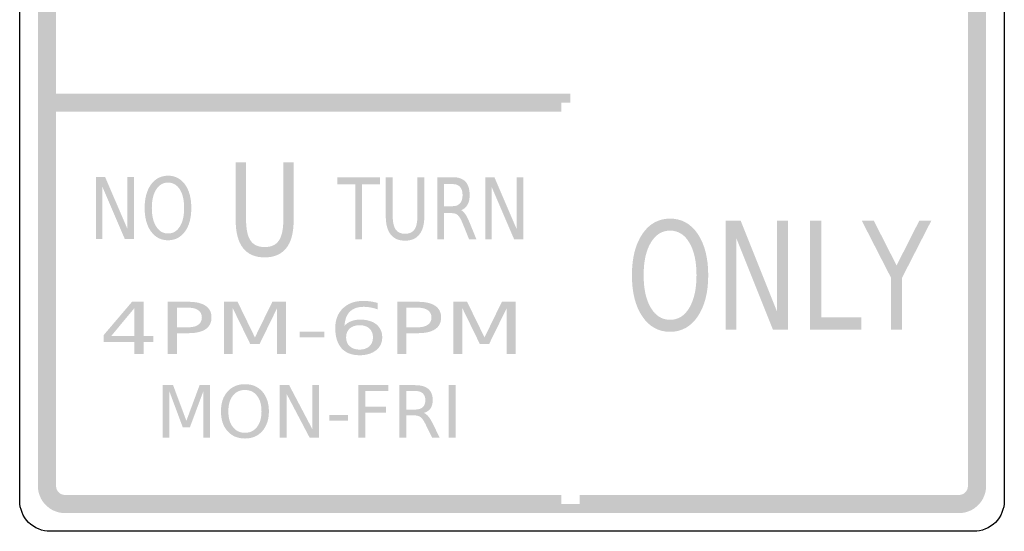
# Model space of a CAD drawing. Header units: inches. Extents: x -0.5 to 0.5, y -0.52 to 0.52.
# Tile 1 of 2: x -0.5 to 0.5, y -0.52 to 0. Entities that reach past the tile are written whole.
import ezdxf

# ---------------------------------------------------------------- set-up
doc = ezdxf.new("R2010")
doc.units = ezdxf.units.IN
doc.header["$MEASUREMENT"] = 0

msp = doc.modelspace()

# ---------------------------------------------------------------- hatches: boundary and pattern name
for points in [[(-0.4631, -0.4736), (-0.4631, 0.4736), (-0.4815, 0.4736), (-0.4815, -0.4736), (-0.4631, -0.4736)], [(0.4631, 0.4736), (0.4631, -0.4736), (0.4815, -0.4736), (0.4815, 0.4736), (0.4631, 0.4736)], [(0.0594, -0.075), (0.0594, -0.0842), (0.0502, -0.0842), (0.0502, -0.0934), (-0.4673, -0.0934), (-0.4673, -0.075), (0.0594, -0.075)], [(-0.4226, -0.1597), (-0.4133, -0.1597), (-0.3906, -0.2125), (-0.3906, -0.1597), (-0.3839, -0.1597), (-0.3839, -0.2229), (-0.3932, -0.2229), (-0.4159, -0.17), (-0.4159, -0.2229), (-0.4226, -0.2229), (-0.4226, -0.1597)], [(-0.1774, -0.16), (-0.1341, -0.16), (-0.1341, -0.1672), (-0.1522, -0.1672), (-0.1522, -0.2232), (-0.1592, -0.2232), (-0.1592, -0.1672), (-0.1774, -0.1672), (-0.1774, -0.16)], [(-0.0272, -0.16), (-0.0179, -0.16), (0.0048, -0.2129), (0.0048, -0.16), (0.0115, -0.16), (0.0115, -0.2232), (0.0022, -0.2232), (-0.0205, -0.1703), (-0.0205, -0.2232), (-0.0272, -0.2232), (-0.0272, -0.16)], [(0.2169, -0.2041), (0.2322, -0.2041), (0.2693, -0.2968), (0.2693, -0.2041), (0.2803, -0.2041), (0.2803, -0.3149), (0.265, -0.3149), (0.2279, -0.2222), (0.2279, -0.3149), (0.2169, -0.3149), (0.2169, -0.2041)], [(0.3028, -0.2041), (0.3141, -0.2041), (0.3141, -0.3023), (0.3549, -0.3023), (0.3549, -0.3149), (0.3028, -0.3149), (0.3028, -0.2041)], [(0.3552, -0.2041), (0.3674, -0.2041), (0.3906, -0.2497), (0.4137, -0.2041), (0.4259, -0.2041), (0.3962, -0.2621), (0.3962, -0.3149), (0.3849, -0.3149), (0.3849, -0.2621), (0.3552, -0.2041)], [(-0.2926, -0.2866), (-0.2787, -0.2866), (-0.2611, -0.3228), (-0.2434, -0.2866), (-0.2295, -0.2866), (-0.2295, -0.3398), (-0.2386, -0.3398), (-0.2386, -0.2931), (-0.2564, -0.3296), (-0.2658, -0.3296), (-0.2836, -0.2931), (-0.2836, -0.3398), (-0.2926, -0.3398), (-0.2926, -0.2866)], [(-0.0595, -0.2866), (-0.0456, -0.2866), (-0.0279, -0.3228), (-0.0103, -0.2866), (0.0037, -0.2866), (0.0037, -0.3398), (-0.0054, -0.3398), (-0.0054, -0.2931), (-0.0233, -0.3296), (-0.0326, -0.3296), (-0.0504, -0.2931), (-0.0504, -0.3398), (-0.0595, -0.3398), (-0.0595, -0.2866)], [(-0.2156, -0.3169), (-0.1907, -0.3169), (-0.1907, -0.3228), (-0.2156, -0.3228), (-0.2156, -0.3169)], [(-0.3548, -0.3713), (-0.3442, -0.3713), (-0.3307, -0.4075), (-0.3173, -0.3713), (-0.3067, -0.3713), (-0.3067, -0.4245), (-0.3136, -0.4245), (-0.3136, -0.3778), (-0.3272, -0.4143), (-0.3343, -0.4143), (-0.3479, -0.3778), (-0.3479, -0.4245), (-0.3548, -0.4245), (-0.3548, -0.3713)], [(-0.2358, -0.3713), (-0.2263, -0.3713), (-0.2029, -0.4158), (-0.2029, -0.3713), (-0.1961, -0.3713), (-0.1961, -0.4245), (-0.2056, -0.4245), (-0.229, -0.38), (-0.229, -0.4245), (-0.2358, -0.4245), (-0.2358, -0.3713)], [(-0.1559, -0.3713), (-0.1257, -0.3713), (-0.1257, -0.3774), (-0.1488, -0.3774), (-0.1488, -0.393), (-0.1279, -0.393), (-0.1279, -0.3991), (-0.1488, -0.3991), (-0.1488, -0.4245), (-0.1559, -0.4245), (-0.1559, -0.3713)], [(-0.0644, -0.3713), (-0.0573, -0.3713), (-0.0573, -0.4245), (-0.0644, -0.4245), (-0.0644, -0.3713)], [(-0.1855, -0.4016), (-0.1665, -0.4016), (-0.1665, -0.4074), (-0.1855, -0.4074), (-0.1855, -0.4016)], [(-0.4815, -0.4736), (-0.4814, -0.4763), (-0.481, -0.479), (-0.4803, -0.4817), (-0.4794, -0.4842), (-0.4783, -0.4867), (-0.4769, -0.489), (-0.4753, -0.4912), (-0.4734, -0.4932), (-0.4714, -0.495), (-0.4692, -0.4967), (-0.4669, -0.4981), (-0.4644, -0.4992), (-0.4619, -0.5001), (-0.4592, -0.5008), (-0.4566, -0.5012), (-0.4538, -0.5013), (-0.4538, -0.4829), (-0.4548, -0.4828), (-0.4556, -0.4827), (-0.4565, -0.4825), (-0.4574, -0.4822), (-0.4582, -0.4818), (-0.459, -0.4813), (-0.4597, -0.4808), (-0.4604, -0.4802), (-0.461, -0.4795), (-0.4615, -0.4788), (-0.462, -0.478), (-0.4624, -0.4772), (-0.4627, -0.4763), (-0.4629, -0.4754), (-0.463, -0.4745), (-0.4631, -0.4736), (-0.4815, -0.4736)], [(0.4538, -0.5013), (0.4566, -0.5012), (0.4592, -0.5008), (0.4619, -0.5001), (0.4644, -0.4992), (0.4669, -0.4981), (0.4692, -0.4967), (0.4714, -0.495), (0.4734, -0.4932), (0.4753, -0.4912), (0.4769, -0.489), (0.4783, -0.4867), (0.4794, -0.4842), (0.4803, -0.4817), (0.481, -0.479), (0.4814, -0.4763), (0.4815, -0.4736), (0.4631, -0.4736), (0.463, -0.4745), (0.4629, -0.4754), (0.4627, -0.4763), (0.4624, -0.4772), (0.462, -0.478), (0.4615, -0.4788), (0.461, -0.4795), (0.4604, -0.4802), (0.4597, -0.4808), (0.459, -0.4813), (0.4582, -0.4818), (0.4574, -0.4822), (0.4565, -0.4825), (0.4556, -0.4827), (0.4548, -0.4828), (0.4538, -0.4829), (0.4538, -0.5013)], [(-0.4538, -0.5013), (-0.4538, -0.4829), (0.0502, -0.4829), (0.0502, -0.4921), (0.0686, -0.4921), (0.0686, -0.4829), (0.4538, -0.4829), (0.4538, -0.5013), (-0.4538, -0.5013)]]:
    msp.add_hatch(color=7).paths.add_polyline_path(points)
h = msp.add_hatch(color=7)
edge = h.paths.add_edge_path()
edge.add_line((-0.2806, -0.1448), (-0.2701, -0.1448))
edge.add_line((-0.2701, -0.1448), (-0.2701, -0.2024))
edge.add_spline(control_points=[(-0.2701, -0.2024), (-0.2701, -0.2125), (-0.2686, -0.2199), (-0.2656, -0.2243), (-0.2627, -0.2288), (-0.2578, -0.231), (-0.2512, -0.231), (-0.2445, -0.231), (-0.2397, -0.2288), (-0.2367, -0.2243), (-0.2337, -0.2199), (-0.2322, -0.2125), (-0.2322, -0.2024)], knot_values=[0, 0, 0, 0, 1, 1, 1, 2, 2, 2, 3, 3, 3, 4, 4, 4, 4], degree=3, periodic=0)
edge.add_line((-0.2322, -0.2024), (-0.2322, -0.1448))
edge.add_line((-0.2322, -0.1448), (-0.2218, -0.1448))
edge.add_line((-0.2218, -0.1448), (-0.2218, -0.204))
edge.add_spline(control_points=[(-0.2218, -0.204), (-0.2218, -0.2163), (-0.2242, -0.2257), (-0.2292, -0.232), (-0.2342, -0.2383), (-0.2415, -0.2415), (-0.2512, -0.2415), (-0.2609, -0.2415), (-0.2682, -0.2383), (-0.2732, -0.232), (-0.2781, -0.2257), (-0.2806, -0.2163), (-0.2806, -0.204)], knot_values=[0, 0, 0, 0, 1, 1, 1, 2, 2, 2, 3, 3, 3, 4, 4, 4, 4], degree=3, periodic=0)
edge.add_line((-0.2806, -0.204), (-0.2806, -0.1448))
h = msp.add_hatch(color=7)
edge = h.paths.add_edge_path()
edge.add_spline(control_points=[(-0.3493, -0.1585), (-0.3422, -0.1585), (-0.3364, -0.1615), (-0.3321, -0.1674), (-0.3278, -0.1734), (-0.3257, -0.1813), (-0.3257, -0.1913), (-0.3257, -0.2013), (-0.3278, -0.2093), (-0.3321, -0.2152), (-0.3364, -0.2211), (-0.3422, -0.2241), (-0.3493, -0.2241), (-0.3565, -0.2241), (-0.3623, -0.2211), (-0.3666, -0.2152), (-0.3709, -0.2093), (-0.3731, -0.2013), (-0.3731, -0.1913), (-0.3731, -0.1813), (-0.3709, -0.1734), (-0.3666, -0.1674), (-0.3623, -0.1615), (-0.3565, -0.1585), (-0.3493, -0.1585)], knot_values=[0, 0, 0, 0, 1, 1, 1, 2, 2, 2, 3, 3, 3, 4, 4, 4, 5, 5, 5, 6, 6, 6, 7, 7, 7, 8, 8, 8, 8], degree=3, periodic=0)
edge = h.paths.add_edge_path(flags=0)
edge.add_spline(control_points=[(-0.3493, -0.1655), (-0.3544, -0.1655), (-0.3584, -0.1678), (-0.3613, -0.1724), (-0.3643, -0.177), (-0.3658, -0.1833), (-0.3658, -0.1913), (-0.3658, -0.1993), (-0.3643, -0.2056), (-0.3613, -0.2102), (-0.3584, -0.2149), (-0.3544, -0.2172), (-0.3493, -0.2172), (-0.3443, -0.2172), (-0.3403, -0.2149), (-0.3374, -0.2102), (-0.3344, -0.2056), (-0.333, -0.1993), (-0.333, -0.1913), (-0.333, -0.1833), (-0.3344, -0.177), (-0.3374, -0.1724), (-0.3403, -0.1678), (-0.3443, -0.1655), (-0.3493, -0.1655)], knot_values=[0, 0, 0, 0, 1, 1, 1, 2, 2, 2, 3, 3, 3, 4, 4, 4, 5, 5, 5, 6, 6, 6, 7, 7, 7, 8, 8, 8, 8], degree=3, periodic=0)
h = msp.add_hatch(color=7)
edge = h.paths.add_edge_path()
edge.add_line((-0.1282, -0.16), (-0.1212, -0.16))
edge.add_line((-0.1212, -0.16), (-0.1212, -0.1984))
edge.add_spline(control_points=[(-0.1212, -0.1984), (-0.1212, -0.2052), (-0.1202, -0.2101), (-0.1183, -0.213), (-0.1163, -0.216), (-0.113, -0.2175), (-0.1086, -0.2175), (-0.1041, -0.2175), (-0.1009, -0.216), (-0.0989, -0.213), (-0.097, -0.2101), (-0.096, -0.2052), (-0.096, -0.1984)], knot_values=[0, 0, 0, 0, 1, 1, 1, 2, 2, 2, 3, 3, 3, 4, 4, 4, 4], degree=3, periodic=0)
edge.add_line((-0.096, -0.1984), (-0.096, -0.16))
edge.add_line((-0.096, -0.16), (-0.089, -0.16))
edge.add_line((-0.089, -0.16), (-0.089, -0.1995))
edge.add_spline(control_points=[(-0.089, -0.1995), (-0.089, -0.2077), (-0.0907, -0.2139), (-0.094, -0.2181), (-0.0973, -0.2224), (-0.1021, -0.2245), (-0.1086, -0.2245), (-0.1151, -0.2245), (-0.12, -0.2224), (-0.1233, -0.2181), (-0.1266, -0.2139), (-0.1282, -0.2077), (-0.1282, -0.1995)], knot_values=[0, 0, 0, 0, 1, 1, 1, 2, 2, 2, 3, 3, 3, 4, 4, 4, 4], degree=3, periodic=0)
edge.add_line((-0.1282, -0.1995), (-0.1282, -0.16))
h = msp.add_hatch(color=7)
edge = h.paths.add_edge_path()
edge.add_spline(control_points=[(-0.0517, -0.1936), (-0.0502, -0.1942), (-0.0488, -0.1955), (-0.0474, -0.1976), (-0.046, -0.1996), (-0.0446, -0.2024), (-0.0431, -0.206)], knot_values=[0, 0, 0, 0, 1, 1, 1, 2, 2, 2, 2], degree=3, periodic=0)
edge.add_line((-0.0431, -0.206), (-0.0361, -0.2232))
edge.add_line((-0.0361, -0.2232), (-0.0436, -0.2232))
edge.add_line((-0.0436, -0.2232), (-0.0501, -0.207))
edge.add_spline(control_points=[(-0.0501, -0.207), (-0.0518, -0.2028), (-0.0534, -0.2), (-0.055, -0.1986), (-0.0566, -0.1972), (-0.0588, -0.1965), (-0.0615, -0.1965)], knot_values=[0, 0, 0, 0, 1, 1, 1, 2, 2, 2, 2], degree=3, periodic=0)
edge.add_line((-0.0615, -0.1965), (-0.0691, -0.1965))
edge.add_line((-0.0691, -0.1965), (-0.0691, -0.2232))
edge.add_line((-0.0691, -0.2232), (-0.076, -0.2232))
edge.add_line((-0.076, -0.2232), (-0.076, -0.16))
edge.add_line((-0.076, -0.16), (-0.0604, -0.16))
edge.add_spline(control_points=[(-0.0604, -0.16), (-0.0545, -0.16), (-0.0501, -0.1615), (-0.0473, -0.1645), (-0.0444, -0.1676), (-0.043, -0.1721), (-0.043, -0.1782), (-0.043, -0.1822), (-0.0437, -0.1855), (-0.0452, -0.1881), (-0.0467, -0.1907), (-0.0489, -0.1926), (-0.0517, -0.1936)], knot_values=[0, 0, 0, 0, 1, 1, 1, 2, 2, 2, 3, 3, 3, 4, 4, 4, 4], degree=3, periodic=0)
edge = h.paths.add_edge_path(flags=0)
edge.add_line((-0.0691, -0.167), (-0.0691, -0.1895))
edge.add_line((-0.0691, -0.1895), (-0.0604, -0.1895))
edge.add_spline(control_points=[(-0.0604, -0.1895), (-0.057, -0.1895), (-0.0545, -0.1885), (-0.0528, -0.1866), (-0.0511, -0.1847), (-0.0502, -0.1819), (-0.0502, -0.1782), (-0.0502, -0.1745), (-0.0511, -0.1717), (-0.0528, -0.1698), (-0.0545, -0.168), (-0.057, -0.167), (-0.0604, -0.167)], knot_values=[0, 0, 0, 0, 1, 1, 1, 2, 2, 2, 3, 3, 3, 4, 4, 4, 4], degree=3, periodic=0)
edge.add_line((-0.0604, -0.167), (-0.0691, -0.167))
h = msp.add_hatch(color=7)
edge = h.paths.add_edge_path()
edge.add_spline(control_points=[(0.1606, -0.2021), (0.1723, -0.2021), (0.1817, -0.2073), (0.1887, -0.2177), (0.1957, -0.2282), (0.1993, -0.2421), (0.1993, -0.2596), (0.1993, -0.2771), (0.1957, -0.291), (0.1887, -0.3014), (0.1817, -0.3118), (0.1723, -0.3171), (0.1606, -0.3171), (0.1488, -0.3171), (0.1394, -0.3119), (0.1324, -0.3015), (0.1253, -0.2911), (0.1218, -0.2771), (0.1218, -0.2596), (0.1218, -0.2421), (0.1253, -0.2282), (0.1324, -0.2177), (0.1394, -0.2073), (0.1488, -0.2021), (0.1606, -0.2021)], knot_values=[0, 0, 0, 0, 1, 1, 1, 2, 2, 2, 3, 3, 3, 4, 4, 4, 5, 5, 5, 6, 6, 6, 7, 7, 7, 8, 8, 8, 8], degree=3, periodic=0)
edge = h.paths.add_edge_path(flags=0)
edge.add_spline(control_points=[(0.1606, -0.2143), (0.1523, -0.2143), (0.1458, -0.2184), (0.141, -0.2265), (0.1361, -0.2346), (0.1337, -0.2456), (0.1337, -0.2596), (0.1337, -0.2736), (0.1361, -0.2846), (0.141, -0.2927), (0.1458, -0.3008), (0.1523, -0.3049), (0.1606, -0.3049), (0.1688, -0.3049), (0.1753, -0.3008), (0.1801, -0.2927), (0.1849, -0.2846), (0.1874, -0.2736), (0.1874, -0.2596), (0.1874, -0.2456), (0.1849, -0.2346), (0.1801, -0.2265), (0.1753, -0.2184), (0.1688, -0.2143), (0.1606, -0.2143)], knot_values=[0, 0, 0, 0, 1, 1, 1, 2, 2, 2, 3, 3, 3, 4, 4, 4, 5, 5, 5, 6, 6, 6, 7, 7, 7, 8, 8, 8, 8], degree=3, periodic=0)
h = msp.add_hatch(color=7)
h.paths.add_polyline_path([(-0.3859, -0.2866), (-0.3741, -0.2866), (-0.3741, -0.3213), (-0.3643, -0.3213), (-0.3643, -0.3273), (-0.3741, -0.3273), (-0.3741, -0.3398), (-0.3834, -0.3398), (-0.3834, -0.3273), (-0.4146, -0.3273), (-0.4146, -0.3203), (-0.3859, -0.2866)])
h.paths.add_polyline_path([(-0.3834, -0.2929), (-0.407, -0.3213), (-0.3834, -0.3213), (-0.3834, -0.2929)], flags=0)
h = msp.add_hatch(color=7)
edge = h.paths.add_edge_path()
edge.add_line((-0.3497, -0.2866), (-0.3287, -0.2866))
edge.add_spline(control_points=[(-0.3287, -0.2866), (-0.3209, -0.2866), (-0.3151, -0.288), (-0.3111, -0.2907), (-0.3072, -0.2934), (-0.3052, -0.2973), (-0.3052, -0.3025), (-0.3052, -0.3078), (-0.3072, -0.3117), (-0.3111, -0.3144), (-0.3151, -0.3171), (-0.3209, -0.3185), (-0.3287, -0.3185)], knot_values=[0, 0, 0, 0, 1, 1, 1, 2, 2, 2, 3, 3, 3, 4, 4, 4, 4], degree=3, periodic=0)
edge.add_line((-0.3287, -0.3185), (-0.3404, -0.3185))
edge.add_line((-0.3404, -0.3185), (-0.3404, -0.3398))
edge.add_line((-0.3404, -0.3398), (-0.3497, -0.3398))
edge.add_line((-0.3497, -0.3398), (-0.3497, -0.2866))
edge = h.paths.add_edge_path(flags=0)
edge.add_line((-0.3404, -0.2926), (-0.3404, -0.3125))
edge.add_line((-0.3404, -0.3125), (-0.3287, -0.3125))
edge.add_spline(control_points=[(-0.3287, -0.3125), (-0.3243, -0.3125), (-0.3209, -0.3117), (-0.3186, -0.3099), (-0.3162, -0.3082), (-0.315, -0.3057), (-0.315, -0.3025), (-0.315, -0.2994), (-0.3162, -0.2969), (-0.3186, -0.2952), (-0.3209, -0.2934), (-0.3243, -0.2926), (-0.3287, -0.2926)], knot_values=[0, 0, 0, 0, 1, 1, 1, 2, 2, 2, 3, 3, 3, 4, 4, 4, 4], degree=3, periodic=0)
edge.add_line((-0.3287, -0.2926), (-0.3404, -0.2926))
h = msp.add_hatch(color=7)
edge = h.paths.add_edge_path()
edge.add_line((-0.1363, -0.2878), (-0.1363, -0.2944))
edge.add_spline(control_points=[(-0.1363, -0.2944), (-0.1386, -0.2935), (-0.141, -0.2929), (-0.1434, -0.2924), (-0.1458, -0.292), (-0.1481, -0.2917), (-0.1505, -0.2917), (-0.1566, -0.2917), (-0.1613, -0.2933), (-0.1646, -0.2966), (-0.1679, -0.2998), (-0.1697, -0.3046), (-0.1702, -0.3111)], knot_values=[0, 0, 0, 0, 1, 1, 1, 2, 2, 2, 3, 3, 3, 4, 4, 4, 4], degree=3, periodic=0)
edge.add_spline(control_points=[(-0.1702, -0.3111), (-0.1683, -0.309), (-0.1661, -0.3074), (-0.1633, -0.3063), (-0.1606, -0.3052), (-0.1576, -0.3047), (-0.1543, -0.3047), (-0.1473, -0.3047), (-0.1418, -0.3063), (-0.1378, -0.3095), (-0.1338, -0.3128), (-0.1318, -0.3172), (-0.1318, -0.3228), (-0.1318, -0.3282), (-0.1339, -0.3326), (-0.1381, -0.3359), (-0.1423, -0.3392), (-0.1479, -0.3409), (-0.1548, -0.3409), (-0.1628, -0.3409), (-0.1689, -0.3385), (-0.1731, -0.3338), (-0.1773, -0.3291), (-0.1795, -0.3222), (-0.1795, -0.3133), (-0.1795, -0.3049), (-0.1769, -0.2982), (-0.1717, -0.2932), (-0.1665, -0.2882), (-0.1596, -0.2857), (-0.1508, -0.2857), (-0.1485, -0.2857), (-0.1461, -0.2859), (-0.1437, -0.2862), (-0.1413, -0.2866), (-0.1389, -0.2871), (-0.1363, -0.2878)], knot_values=[0, 0, 0, 0, 1, 1, 1, 2, 2, 2, 3, 3, 3, 4, 4, 4, 5, 5, 5, 6, 6, 6, 7, 7, 7, 8, 8, 8, 9, 9, 9, 10, 10, 10, 11, 11, 11, 12, 12, 12, 12], degree=3, periodic=0)
edge = h.paths.add_edge_path(flags=0)
edge.add_spline(control_points=[(-0.1548, -0.3104), (-0.159, -0.3104), (-0.1623, -0.3115), (-0.1648, -0.3137), (-0.1672, -0.3159), (-0.1685, -0.3189), (-0.1685, -0.3228), (-0.1685, -0.3266), (-0.1672, -0.3296), (-0.1648, -0.3318), (-0.1623, -0.334), (-0.159, -0.3352), (-0.1548, -0.3352), (-0.1506, -0.3352), (-0.1473, -0.334), (-0.1448, -0.3318), (-0.1424, -0.3296), (-0.1412, -0.3266), (-0.1412, -0.3228), (-0.1412, -0.3189), (-0.1424, -0.3159), (-0.1448, -0.3137), (-0.1473, -0.3115), (-0.1506, -0.3104), (-0.1548, -0.3104)], knot_values=[0, 0, 0, 0, 1, 1, 1, 2, 2, 2, 3, 3, 3, 4, 4, 4, 5, 5, 5, 6, 6, 6, 7, 7, 7, 8, 8, 8, 8], degree=3, periodic=0)
h = msp.add_hatch(color=7)
edge = h.paths.add_edge_path()
edge.add_line((-0.1166, -0.2866), (-0.0955, -0.2866))
edge.add_spline(control_points=[(-0.0955, -0.2866), (-0.0878, -0.2866), (-0.0819, -0.288), (-0.078, -0.2907), (-0.074, -0.2934), (-0.072, -0.2973), (-0.072, -0.3025), (-0.072, -0.3078), (-0.074, -0.3117), (-0.078, -0.3144), (-0.0819, -0.3171), (-0.0878, -0.3185), (-0.0955, -0.3185)], knot_values=[0, 0, 0, 0, 1, 1, 1, 2, 2, 2, 3, 3, 3, 4, 4, 4, 4], degree=3, periodic=0)
edge.add_line((-0.0955, -0.3185), (-0.1072, -0.3185))
edge.add_line((-0.1072, -0.3185), (-0.1072, -0.3398))
edge.add_line((-0.1072, -0.3398), (-0.1166, -0.3398))
edge.add_line((-0.1166, -0.3398), (-0.1166, -0.2866))
edge = h.paths.add_edge_path(flags=0)
edge.add_line((-0.1072, -0.2926), (-0.1072, -0.3125))
edge.add_line((-0.1072, -0.3125), (-0.0955, -0.3125))
edge.add_spline(control_points=[(-0.0955, -0.3125), (-0.0912, -0.3125), (-0.0878, -0.3117), (-0.0854, -0.3099), (-0.083, -0.3082), (-0.0818, -0.3057), (-0.0818, -0.3025), (-0.0818, -0.2994), (-0.083, -0.2969), (-0.0854, -0.2952), (-0.0878, -0.2934), (-0.0912, -0.2926), (-0.0955, -0.2926)], knot_values=[0, 0, 0, 0, 1, 1, 1, 2, 2, 2, 3, 3, 3, 4, 4, 4, 4], degree=3, periodic=0)
edge.add_line((-0.0955, -0.2926), (-0.1072, -0.2926))
h = msp.add_hatch(color=7)
edge = h.paths.add_edge_path()
edge.add_spline(control_points=[(-0.2712, -0.3703), (-0.2639, -0.3703), (-0.258, -0.3728), (-0.2536, -0.3778), (-0.2492, -0.3828), (-0.2469, -0.3895), (-0.2469, -0.3979), (-0.2469, -0.4063), (-0.2492, -0.413), (-0.2536, -0.418), (-0.258, -0.423), (-0.2639, -0.4255), (-0.2712, -0.4255), (-0.2786, -0.4255), (-0.2845, -0.423), (-0.2889, -0.418), (-0.2934, -0.413), (-0.2956, -0.4063), (-0.2956, -0.3979), (-0.2956, -0.3895), (-0.2934, -0.3828), (-0.2889, -0.3778), (-0.2845, -0.3728), (-0.2786, -0.3703), (-0.2712, -0.3703)], knot_values=[0, 0, 0, 0, 1, 1, 1, 2, 2, 2, 3, 3, 3, 4, 4, 4, 5, 5, 5, 6, 6, 6, 7, 7, 7, 8, 8, 8, 8], degree=3, periodic=0)
edge = h.paths.add_edge_path(flags=0)
edge.add_spline(control_points=[(-0.2712, -0.3762), (-0.2764, -0.3762), (-0.2805, -0.3781), (-0.2835, -0.382), (-0.2866, -0.3859), (-0.2881, -0.3912), (-0.2881, -0.3979), (-0.2881, -0.4046), (-0.2866, -0.4099), (-0.2835, -0.4138), (-0.2805, -0.4177), (-0.2764, -0.4197), (-0.2712, -0.4197), (-0.2661, -0.4197), (-0.262, -0.4177), (-0.259, -0.4138), (-0.2559, -0.4099), (-0.2544, -0.4046), (-0.2544, -0.3979), (-0.2544, -0.3912), (-0.2559, -0.3859), (-0.259, -0.382), (-0.262, -0.3781), (-0.2661, -0.3762), (-0.2712, -0.3762)], knot_values=[0, 0, 0, 0, 1, 1, 1, 2, 2, 2, 3, 3, 3, 4, 4, 4, 5, 5, 5, 6, 6, 6, 7, 7, 7, 8, 8, 8, 8], degree=3, periodic=0)
h = msp.add_hatch(color=7)
edge = h.paths.add_edge_path()
edge.add_spline(control_points=[(-0.0895, -0.3995), (-0.088, -0.4001), (-0.0865, -0.4012), (-0.0851, -0.4029), (-0.0836, -0.4046), (-0.0822, -0.407), (-0.0807, -0.4099)], knot_values=[0, 0, 0, 0, 1, 1, 1, 2, 2, 2, 2], degree=3, periodic=0)
edge.add_line((-0.0807, -0.4099), (-0.0735, -0.4245))
edge.add_line((-0.0735, -0.4245), (-0.0812, -0.4245))
edge.add_line((-0.0812, -0.4245), (-0.0879, -0.4108))
edge.add_spline(control_points=[(-0.0879, -0.4108), (-0.0896, -0.4073), (-0.0913, -0.4049), (-0.0929, -0.4037), (-0.0945, -0.4026), (-0.0968, -0.402), (-0.0996, -0.402)], knot_values=[0, 0, 0, 0, 1, 1, 1, 2, 2, 2, 2], degree=3, periodic=0)
edge.add_line((-0.0996, -0.402), (-0.1073, -0.402))
edge.add_line((-0.1073, -0.402), (-0.1073, -0.4245))
edge.add_line((-0.1073, -0.4245), (-0.1145, -0.4245))
edge.add_line((-0.1145, -0.4245), (-0.1145, -0.3713))
edge.add_line((-0.1145, -0.3713), (-0.0984, -0.3713))
edge.add_spline(control_points=[(-0.0984, -0.3713), (-0.0924, -0.3713), (-0.0879, -0.3726), (-0.085, -0.3751), (-0.082, -0.3777), (-0.0805, -0.3815), (-0.0805, -0.3866), (-0.0805, -0.39), (-0.0813, -0.3927), (-0.0828, -0.395), (-0.0844, -0.3972), (-0.0866, -0.3987), (-0.0895, -0.3995)], knot_values=[0, 0, 0, 0, 1, 1, 1, 2, 2, 2, 3, 3, 3, 4, 4, 4, 4], degree=3, periodic=0)
edge = h.paths.add_edge_path(flags=0)
edge.add_line((-0.1073, -0.3772), (-0.1073, -0.3961))
edge.add_line((-0.1073, -0.3961), (-0.0984, -0.3961))
edge.add_spline(control_points=[(-0.0984, -0.3961), (-0.095, -0.3961), (-0.0924, -0.3953), (-0.0906, -0.3937), (-0.0889, -0.3921), (-0.088, -0.3897), (-0.088, -0.3866), (-0.088, -0.3835), (-0.0889, -0.3812), (-0.0906, -0.3796), (-0.0924, -0.378), (-0.095, -0.3772), (-0.0984, -0.3772)], knot_values=[0, 0, 0, 0, 1, 1, 1, 2, 2, 2, 3, 3, 3, 4, 4, 4, 4], degree=3, periodic=0)
edge.add_line((-0.0984, -0.3772), (-0.1073, -0.3772))

# ---------------------------------------------------------------- linework, layer by layer
at = {"color": 7}
for points in [[(-0.5, -0.4887), (-0.5, 0.4887)], [(0.5, 0.4887), (0.5, -0.4887)], [(0.4689, -0.5198), (-0.4689, -0.5198)]]:
    msp.add_lwpolyline(points, dxfattribs=at)
for points in [[(-0.4689, -0.5198), (-0.4771, -0.5198), (-0.485, -0.5165), (-0.4909, -0.5107), (-0.4967, -0.5048), (-0.5, -0.4969), (-0.5, -0.4887)], [(0.5, -0.4887), (0.5, -0.4969), (0.4967, -0.5048), (0.4909, -0.5107), (0.485, -0.5165), (0.4771, -0.5198), (0.4689, -0.5198)]]:
    msp.add_open_spline(points, degree=3, knots=[0, 0, 0, 0, 1, 1, 1, 2, 2, 2, 2], dxfattribs=at)

doc.saveas('drawing.dxf')
